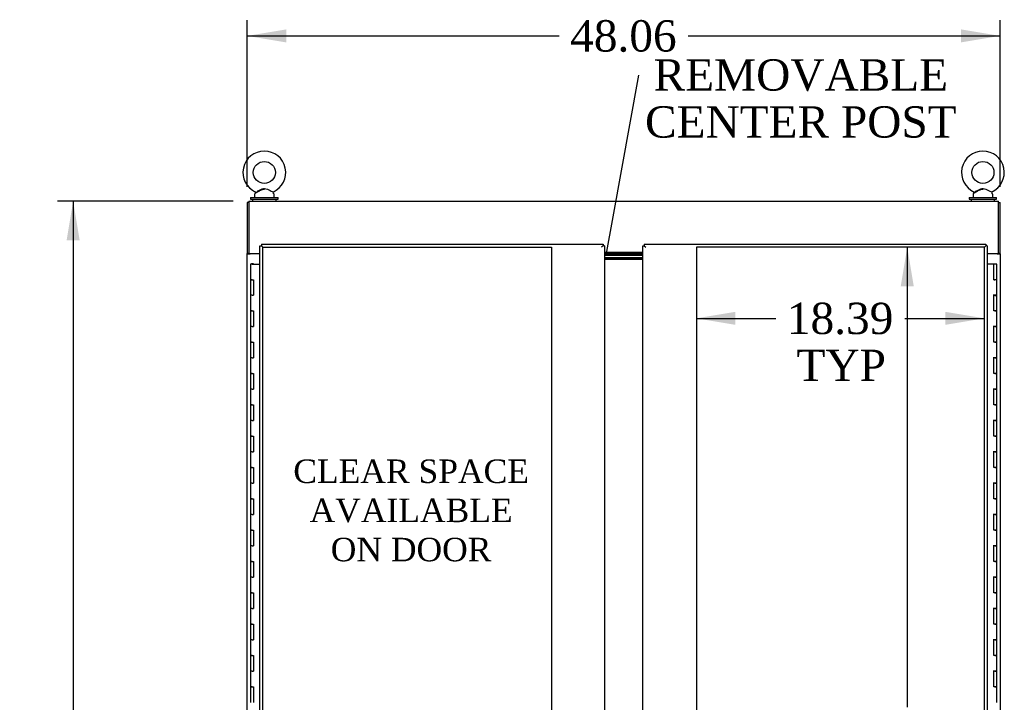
# Model space of a CAD drawing. Header units: inches. Extents: x 1 to 359, y -2 to 239.
# Tile 45 of 99: x 84 to 147, y 112 to 155. Entities that reach past the tile are written whole.
import ezdxf
from ezdxf import colors
from ezdxf.entities.mleader import LeaderData, LeaderLine
from ezdxf.enums import TextEntityAlignment as Align
from ezdxf.lldxf.tags import DXFTag
from ezdxf.math import Vec2, Vec3

# ---------------------------------------------------------------- set-up
doc = ezdxf.new("R2010")
doc.units = ezdxf.units.IN
doc.header["$MEASUREMENT"] = 0
for name, color, linetype in [('COM54746-60', 7, 'Continuous'), ('COM70098', 7, 'Continuous'), ('COM71195-6', 7, 'Continuous'), ('COM71196-6', 7, 'Continuous'), ('COM71197-1', 7, 'Continuous'), ('COM71302-1', 7, 'Continuous'), ('Default', 7, 'Continuous'), ('DV1_Default', 7, 'Continuous'), ('GSK87756', 7, 'Continuous'), ('SCS86414', 7, 'Continuous'), ('WAF25377', 7, 'Continuous'), ('WAM254785', 7, 'Continuous')]:
    doc.layers.add(name, color=color, linetype=linetype)
doc.styles.add('SEACAD_Times_New_Roman', font='times.ttf')
tags = doc.linetypes.add('PHANTOM2', pattern=[1.25, 0.625, -0.125, 0.125, -0.125, 0.125, -0.125]).pattern_tags.tags
tags[14:15] = [DXFTag(74, 4), DXFTag(75, 0), DXFTag(340, '0'), DXFTag(46, 0.0), DXFTag(50, 0.0), DXFTag(44, 0.0), DXFTag(45, 0.0)]
tags[12:13] = [DXFTag(74, 4), DXFTag(75, 0), DXFTag(340, '0'), DXFTag(46, 0.0), DXFTag(50, 0.0), DXFTag(44, 0.0), DXFTag(45, 0.0)]
tags[10:11] = [DXFTag(74, 4), DXFTag(75, 0), DXFTag(340, '0'), DXFTag(46, 0.0), DXFTag(50, 0.0), DXFTag(44, 0.0), DXFTag(45, 0.0)]
tags[8:9] = [DXFTag(74, 4), DXFTag(75, 0), DXFTag(340, '0'), DXFTag(46, 0.0), DXFTag(50, 0.0), DXFTag(44, 0.0), DXFTag(45, 0.0)]
tags[6:7] = [DXFTag(74, 4), DXFTag(75, 0), DXFTag(340, '0'), DXFTag(46, 0.0), DXFTag(50, 0.0), DXFTag(44, 0.0), DXFTag(45, 0.0)]
tags[4:5] = [DXFTag(74, 4), DXFTag(75, 0), DXFTag(340, '0'), DXFTag(46, 0.0), DXFTag(50, 0.0), DXFTag(44, 0.0), DXFTag(45, 0.0)]
doc.dimstyles.new('HAMMOND_(STH_-_540x360)', dxfattribs={"dimtxt": 2, "dimasz": 2.5, "dimexe": 1, "dimexo": 1, "dimgap": 0.5, "dimtad": 0, "dimtih": 1, "dimtoh": 1, "dimzin": 0, "dimdsep": 46, "dimtxsty": 'SEACAD_Times_New_Roman', "dimblk1": '_SE_FILLED', "dimblk2": '_SE_FILLED', "dimsah": 1, "dimcen": 1, "dimadec": 0, "dimazin": 0, "dimtfac": 0.8, "dimtofl": 0, "dimtmove": 0, "dimatfit": 3, "dimfxl": 1, "dimtolj": 1, "dimtzin": 0, "dimarcsym": 0})

# ---------------------------------------------------------------- blocks, each defined once
blk = doc.blocks.new('_SE_FILLED')
at = {"color": 0}
blk.add_line((0, 0), (-1, 0), dxfattribs=at)
blk.add_solid([(0, 0), (-1, -0.1665), (-1, 0.1665), (0, 0)], dxfattribs=at)
blk = doc.blocks.new('SE')
at = {"layer": 'COM54746-60', "color": 7, "linetype": 'Continuous'}
for p, q in [((99.142, 139.821), (99.025, 139.821)), ((99.025, 139.821), (99.025, 138.821)), ((99.08, 139.83), (99.08, 139.856)), ((99.08, 139.856), (99.13, 139.856)), ((99.13, 139.83), (99.08, 139.83)), ((99.092, 139.83), (99.092, 139.821)), ((99.13, 139.856), (99.155, 139.856)), ((99.13, 139.83), (99.155, 139.83)), ((99.142, 139.821), (99.627, 139.821)), ((99.155, 139.856), (99.205, 139.856)), ((99.205, 139.83), (99.155, 139.83)), ((99.192, 139.821), (99.192, 139.83)), ((99.205, 139.856), (99.205, 139.83)), ((146.481, 139.821), (146.063, 139.821)), ((146.481, 138.821), (146.481, 139.821)), ((146.665, 139.821), (146.481, 139.821)), ((146.665, 138.821), (146.665, 139.821)), ((99.142, 138.821), (99.025, 138.821)), ((99.025, 138.821), (99.142, 138.821)), ((99.025, 138.821), (99.025, 137.821)), ((99.142, 138.821), (99.21, 138.821)), ((99.21, 138.821), (99.21, 137.822)), ((146.481, 138.821), (146.548, 138.821)), ((146.665, 138.821), (146.481, 138.821)), ((146.498, 138.821), (146.498, 138.821)), ((146.665, 138.821), (146.548, 138.821)), ((146.598, 138.821), (146.598, 138.821)), ((146.665, 137.82), (146.665, 138.821)), ((99.142, 137.822), (99.025, 137.822)), ((99.025, 137.822), (99.025, 136.821)), ((99.142, 137.822), (99.21, 137.822)), ((146.665, 137.821), (146.431, 137.821)), ((146.548, 137.82), (146.481, 137.82)), ((146.481, 136.821), (146.481, 137.82)), ((146.548, 137.82), (146.665, 137.82)), ((146.665, 136.821), (146.665, 137.821)), ((99.142, 136.821), (99.025, 136.821)), ((99.025, 136.821), (99.142, 136.821)), ((99.025, 136.821), (99.025, 135.821)), ((99.142, 136.821), (99.21, 136.821)), ((99.21, 136.821), (99.21, 135.822)), ((146.548, 136.821), (146.481, 136.821)), ((146.548, 136.821), (146.665, 136.821)), ((146.665, 136.821), (146.548, 136.821)), ((146.665, 135.82), (146.665, 136.821)), ((99.142, 135.822), (99.025, 135.822)), ((99.025, 135.822), (99.025, 134.821)), ((99.142, 135.822), (99.21, 135.822)), ((146.665, 135.821), (146.431, 135.821)), ((146.548, 135.82), (146.481, 135.82)), ((146.481, 134.821), (146.481, 135.82)), ((146.548, 135.82), (146.665, 135.82)), ((146.665, 134.821), (146.665, 135.821)), ((99.142, 134.821), (99.025, 134.821)), ((99.025, 134.821), (99.142, 134.821)), ((99.025, 134.821), (99.025, 133.821)), ((99.142, 134.821), (99.21, 134.821)), ((99.21, 134.821), (99.21, 133.822)), ((146.548, 134.821), (146.481, 134.821)), ((146.548, 134.821), (146.665, 134.821)), ((146.665, 134.821), (146.548, 134.821)), ((146.665, 133.82), (146.665, 134.821)), ((99.142, 133.822), (99.025, 133.822)), ((99.025, 133.822), (99.025, 132.821)), ((99.142, 133.822), (99.21, 133.822)), ((146.665, 133.821), (146.431, 133.821)), ((146.548, 133.82), (146.481, 133.82)), ((146.481, 132.821), (146.481, 133.82)), ((146.548, 133.82), (146.665, 133.82)), ((146.665, 132.821), (146.665, 133.821)), ((99.142, 132.821), (99.025, 132.821)), ((99.025, 132.821), (99.142, 132.821)), ((99.025, 132.821), (99.025, 131.821)), ((99.142, 132.821), (99.21, 132.821)), ((99.21, 132.821), (99.21, 131.822)), ((146.548, 132.821), (146.481, 132.821)), ((146.548, 132.821), (146.665, 132.821)), ((146.665, 132.821), (146.548, 132.821)), ((146.665, 131.82), (146.665, 132.821)), ((99.142, 131.822), (99.025, 131.822)), ((99.025, 131.822), (99.025, 130.821)), ((99.142, 131.822), (99.21, 131.822)), ((146.665, 131.821), (146.431, 131.821)), ((146.548, 131.82), (146.481, 131.82)), ((146.481, 130.821), (146.481, 131.82)), ((146.548, 131.82), (146.665, 131.82)), ((146.665, 130.821), (146.665, 131.821)), ((99.142, 130.821), (99.025, 130.821)), ((99.025, 130.821), (99.142, 130.821)), ((99.025, 130.821), (99.025, 129.821)), ((99.142, 130.821), (99.21, 130.821)), ((99.21, 130.821), (99.21, 129.822)), ((146.548, 130.821), (146.481, 130.821)), ((146.548, 130.821), (146.665, 130.821)), ((146.665, 130.821), (146.548, 130.821)), ((146.665, 129.82), (146.665, 130.821)), ((99.142, 129.822), (99.025, 129.822)), ((99.025, 129.822), (99.025, 128.821)), ((99.142, 129.822), (99.21, 129.822)), ((146.665, 129.821), (146.431, 129.821)), ((146.548, 129.82), (146.481, 129.82)), ((146.481, 128.821), (146.481, 129.82)), ((146.548, 129.82), (146.665, 129.82)), ((146.665, 128.821), (146.665, 129.821)), ((99.142, 128.821), (99.025, 128.821)), ((99.025, 128.821), (99.142, 128.821)), ((99.025, 128.821), (99.025, 127.821)), ((99.142, 128.821), (99.21, 128.821)), ((99.21, 128.821), (99.21, 127.822)), ((146.548, 128.821), (146.481, 128.821)), ((146.548, 128.821), (146.665, 128.821)), ((146.665, 128.821), (146.548, 128.821)), ((146.665, 127.82), (146.665, 128.821)), ((99.142, 127.822), (99.025, 127.822)), ((99.025, 127.822), (99.025, 126.821)), ((99.142, 127.822), (99.21, 127.822)), ((146.665, 127.821), (146.431, 127.821)), ((146.548, 127.82), (146.481, 127.82)), ((146.481, 126.821), (146.481, 127.82)), ((146.548, 127.82), (146.665, 127.82)), ((146.665, 126.821), (146.665, 127.821)), ((99.142, 126.821), (99.025, 126.821)), ((99.025, 126.821), (99.142, 126.821)), ((99.025, 126.821), (99.025, 125.821)), ((99.142, 126.821), (99.21, 126.821)), ((99.21, 126.821), (99.21, 125.822)), ((146.548, 126.821), (146.481, 126.821)), ((146.548, 126.821), (146.665, 126.821)), ((146.665, 126.821), (146.548, 126.821)), ((146.665, 125.82), (146.665, 126.821)), ((99.142, 125.822), (99.025, 125.822)), ((99.025, 125.822), (99.025, 124.821)), ((99.142, 125.822), (99.21, 125.822)), ((146.665, 125.821), (146.431, 125.821)), ((146.548, 125.82), (146.481, 125.82)), ((146.481, 124.821), (146.481, 125.82)), ((146.548, 125.82), (146.665, 125.82)), ((146.665, 124.821), (146.665, 125.821)), ((99.142, 124.821), (99.025, 124.821)), ((99.025, 124.821), (99.142, 124.821)), ((99.025, 124.821), (99.025, 123.821)), ((99.142, 124.821), (99.21, 124.821)), ((99.21, 124.821), (99.21, 123.822)), ((146.548, 124.821), (146.481, 124.821)), ((146.548, 124.821), (146.665, 124.821)), ((146.665, 124.821), (146.548, 124.821)), ((146.665, 123.82), (146.665, 124.821)), ((99.142, 123.822), (99.025, 123.822)), ((99.025, 123.822), (99.025, 122.821)), ((99.142, 123.822), (99.21, 123.822)), ((146.665, 123.821), (146.431, 123.821)), ((146.548, 123.82), (146.481, 123.82)), ((146.481, 122.821), (146.481, 123.82)), ((146.548, 123.82), (146.665, 123.82)), ((146.665, 122.821), (146.665, 123.821)), ((99.142, 122.821), (99.025, 122.821)), ((99.025, 122.821), (99.142, 122.821)), ((99.025, 122.821), (99.025, 121.821)), ((99.142, 122.821), (99.21, 122.821)), ((99.21, 122.821), (99.21, 121.822)), ((146.548, 122.821), (146.481, 122.821)), ((146.548, 122.821), (146.665, 122.821)), ((146.665, 122.821), (146.548, 122.821)), ((146.665, 121.82), (146.665, 122.821)), ((99.142, 121.822), (99.025, 121.822)), ((99.025, 121.822), (99.025, 120.821)), ((99.142, 121.822), (99.21, 121.822)), ((146.665, 121.821), (146.431, 121.821)), ((146.548, 121.82), (146.481, 121.82)), ((146.481, 120.821), (146.481, 121.82)), ((146.548, 121.82), (146.665, 121.82)), ((146.665, 120.821), (146.665, 121.821)), ((99.142, 120.821), (99.025, 120.821)), ((99.025, 120.821), (99.142, 120.821)), ((99.025, 120.821), (99.025, 119.821)), ((99.142, 120.821), (99.21, 120.821)), ((99.21, 120.821), (99.21, 119.822)), ((146.548, 120.821), (146.481, 120.821)), ((146.548, 120.821), (146.665, 120.821)), ((146.665, 120.821), (146.548, 120.821)), ((146.665, 119.82), (146.665, 120.821)), ((99.142, 119.822), (99.025, 119.822)), ((99.025, 119.822), (99.025, 118.821)), ((99.142, 119.822), (99.21, 119.822)), ((146.665, 119.821), (146.431, 119.821)), ((146.548, 119.82), (146.481, 119.82)), ((146.481, 118.821), (146.481, 119.82)), ((146.548, 119.82), (146.665, 119.82)), ((146.665, 118.821), (146.665, 119.821)), ((99.142, 118.821), (99.025, 118.821)), ((99.025, 118.821), (99.142, 118.821)), ((99.025, 118.821), (99.025, 117.821)), ((99.142, 118.821), (99.21, 118.821)), ((99.21, 118.821), (99.21, 117.822)), ((146.548, 118.821), (146.481, 118.821)), ((146.548, 118.821), (146.665, 118.821)), ((146.665, 118.821), (146.548, 118.821)), ((146.665, 117.82), (146.665, 118.821)), ((99.142, 117.822), (99.025, 117.822)), ((99.025, 117.822), (99.025, 116.821)), ((99.142, 117.822), (99.21, 117.822)), ((146.665, 117.821), (146.431, 117.821)), ((146.548, 117.82), (146.481, 117.82)), ((146.481, 116.821), (146.481, 117.82)), ((146.548, 117.82), (146.665, 117.82)), ((146.665, 116.821), (146.665, 117.821)), ((99.142, 116.821), (99.025, 116.821)), ((99.025, 116.821), (99.142, 116.821)), ((99.025, 116.821), (99.025, 115.821)), ((99.142, 116.821), (99.21, 116.821)), ((99.21, 116.821), (99.21, 115.822)), ((146.548, 116.821), (146.481, 116.821)), ((146.548, 116.821), (146.665, 116.821)), ((146.665, 116.821), (146.548, 116.821)), ((146.665, 115.82), (146.665, 116.821)), ((99.142, 115.822), (99.025, 115.822)), ((99.025, 115.822), (99.025, 114.821)), ((99.142, 115.822), (99.21, 115.822)), ((146.665, 115.821), (146.431, 115.821)), ((146.548, 115.82), (146.481, 115.82)), ((146.481, 114.821), (146.481, 115.82)), ((146.548, 115.82), (146.665, 115.82)), ((146.665, 114.821), (146.665, 115.821)), ((99.142, 114.821), (99.025, 114.821)), ((99.025, 114.821), (99.142, 114.821)), ((99.025, 114.821), (99.025, 113.821)), ((99.142, 114.821), (99.21, 114.821)), ((99.21, 114.821), (99.21, 113.822)), ((146.548, 114.821), (146.481, 114.821)), ((146.548, 114.821), (146.665, 114.821)), ((146.665, 114.821), (146.548, 114.821)), ((146.665, 113.82), (146.665, 114.821)), ((99.142, 113.822), (99.025, 113.822)), ((99.025, 113.822), (99.025, 112.821)), ((99.142, 113.822), (99.21, 113.822)), ((146.665, 113.821), (146.431, 113.821)), ((146.548, 113.82), (146.481, 113.82)), ((146.481, 112.821), (146.481, 113.82)), ((146.548, 113.82), (146.665, 113.82)), ((146.665, 112.821), (146.665, 113.821)), ((99.142, 112.821), (99.025, 112.821)), ((99.025, 112.821), (99.142, 112.821)), ((99.025, 112.821), (99.025, 111.821)), ((99.142, 112.821), (99.21, 112.821)), ((99.21, 112.821), (99.21, 111.822)), ((146.548, 112.821), (146.481, 112.821)), ((146.548, 112.821), (146.665, 112.821)), ((146.665, 112.821), (146.548, 112.821)), ((146.665, 111.82), (146.665, 112.821))]:
    blk.add_line(p, q, dxfattribs=at)
at = {"layer": 'COM70098', "color": 7, "linetype": 'Continuous'}
for p, q in [((124.063, 140.462), (121.627, 140.462)), ((124.063, 140.367), (121.627, 140.367)), ((124.063, 140.212), (121.627, 140.212)), ((124.063, 140.117), (121.627, 140.117))]:
    blk.add_line(p, q, dxfattribs=at)
at = {"layer": 'COM71195-6', "color": 7, "linetype": 'Continuous'}
for p, q in [((99.627, 140.992), (99.722, 140.992)), ((99.627, 78.65), (99.627, 140.992)), ((99.722, 141.087), (99.722, 140.992)), ((99.722, 141.087), (121.532, 141.087)), ((99.722, 140.992), (99.817, 140.897)), ((99.722, 140.992), (99.817, 140.897)), ((121.532, 140.992), (121.437, 140.897)), ((121.532, 140.992), (121.437, 140.897)), ((121.532, 141.087), (121.532, 140.992)), ((121.627, 140.992), (121.532, 140.992)), ((121.627, 140.992), (121.627, 78.65))]:
    blk.add_line(p, q, dxfattribs=at)
at = {"layer": 'COM71196-6', "color": 7, "linetype": 'Continuous'}
for p, q in [((124.063, 140.992), (124.158, 140.992)), ((124.063, 78.65), (124.063, 140.992)), ((124.158, 141.087), (124.158, 140.992)), ((124.158, 141.087), (145.968, 141.087)), ((124.158, 140.992), (124.253, 140.897)), ((124.158, 140.992), (124.253, 140.897)), ((145.968, 140.992), (145.873, 140.897)), ((145.968, 140.992), (145.873, 140.897)), ((145.968, 141.087), (145.968, 140.992)), ((146.063, 140.992), (145.968, 140.992)), ((146.063, 140.992), (146.063, 78.65))]:
    blk.add_line(p, q, dxfattribs=at)
at = {"layer": 'COM71197-1', "color": 7, "linetype": 'Continuous'}
for p, q in [((98.91, 143.742), (98.815, 143.742)), ((98.815, 143.742), (98.815, 140.492)), ((146.78, 143.742), (146.875, 143.742)), ((146.875, 140.492), (146.875, 143.742)), ((98.815, 140.462), (98.815, 140.492)), ((98.91, 140.492), (98.815, 140.492)), ((98.815, 79.152), (98.815, 140.462)), ((98.815, 140.462), (99.005, 140.462)), ((98.91, 140.462), (98.91, 140.492)), ((99.627, 140.462), (99.005, 140.462)), ((146.685, 140.462), (146.063, 140.462)), ((146.685, 140.462), (146.875, 140.462)), ((146.78, 140.462), (146.78, 140.492)), ((146.875, 140.492), (146.78, 140.492)), ((146.875, 140.462), (146.875, 140.492)), ((146.875, 140.462), (146.875, 79.152))]:
    blk.add_line(p, q, dxfattribs=at)
at = {"layer": 'COM71302-1', "color": 7, "linetype": 'Continuous'}
for p, q in [((98.91, 143.837), (146.78, 143.837)), ((98.91, 143.837), (98.91, 143.694)), ((98.91, 143.694), (98.91, 140.492)), ((146.78, 143.694), (146.78, 143.837)), ((146.78, 140.492), (146.78, 143.694)), ((98.91, 140.492), (99.627, 140.492)), ((124.063, 140.557), (121.627, 140.557)), ((146.063, 140.492), (146.78, 140.492))]:
    blk.add_line(p, q, dxfattribs=at)
at = {"layer": 'DV1_Default', "color": 7, "linetype": 'PHANTOM2'}
for p, q in [((99.817, 78.745), (99.817, 140.897)), ((99.817, 140.897), (118.232, 140.897)), ((118.232, 140.897), (118.232, 110.94)), ((145.873, 140.897), (127.487, 140.897)), ((127.487, 140.897), (127.487, 110.94)), ((145.873, 78.745), (145.873, 140.897))]:
    blk.add_line(p, q, dxfattribs=at)
at = {"layer": 'GSK87756', "color": 7, "linetype": 'Continuous'}
for p, q in [((124.063, 140.384), (121.627, 140.384)), ((124.063, 140.196), (121.627, 140.196))]:
    blk.add_line(p, q, dxfattribs=at)
at = {"layer": 'SCS86414', "color": 7, "linetype": 'Continuous'}
for p, q in [((99.285, 144.257), (99.285, 144.137)), ((99.364, 144.373), (99.299, 144.295)), ((100.522, 144.295), (100.455, 144.375)), ((100.535, 144.137), (100.535, 144.257)), ((145.155, 144.257), (145.155, 144.137)), ((145.234, 144.373), (145.169, 144.295)), ((146.392, 144.295), (146.325, 144.375)), ((146.405, 144.137), (146.405, 144.257))]:
    blk.add_line(p, q, dxfattribs=at)
for centre in [(99.91, 145.666), (145.78, 145.666)]:
    blk.add_circle(centre, 0.704, dxfattribs=at)
for centre, radius, start, end in [((99.91, 145.666), 1.367, 294.01573, 245.99918), ((145.78, 145.666), 1.367, 294.01573, 245.99918), ((99.345, 144.257), 0.06, 140.32138, 180), ((99.345, 144.137), 0.06, 180, 270), ((99.34, 144.391), 0.03, 297.89156, 61.95204), ((100.475, 144.137), 0.06, 270, 0), ((100.475, 144.257), 0.06, 0, 39.67862), ((145.215, 144.257), 0.06, 140.32138, 180), ((145.215, 144.137), 0.06, 180, 270), ((145.21, 144.391), 0.03, 297.89156, 61.95204), ((146.345, 144.137), 0.06, 270, 0), ((146.345, 144.257), 0.06, 0, 39.67862)]:
    blk.add_arc(centre, radius, start, end, dxfattribs=at)
for points, knots in [([(99.354, 144.365), (99.355, 144.365), (99.357, 144.366), (99.385, 144.381), (99.442, 144.412), (99.522, 144.455), (99.621, 144.508), (99.728, 144.563), (99.831, 144.608), (99.892, 144.61), (99.921, 144.611)], [0, 0, 0, 0, 0.06444, 0.187076, 0.313562, 0.448554, 0.596162, 0.758698, 0.901979, 1, 1, 1, 1]), ([(99.42, 144.452), (99.459, 144.471), (99.509, 144.496), (99.616, 144.549), (99.674, 144.577), (99.763, 144.613), (99.793, 144.623), (99.855, 144.639), (99.887, 144.643), (99.983, 144.64), (100.046, 144.619), (100.163, 144.569), (100.22, 144.541), (100.327, 144.488), (100.376, 144.464), (100.447, 144.429), (100.468, 144.419), (100.468, 144.419)], [0, 0, 0, 0, 0.0625, 0.0625, 0.125, 0.125, 0.15625, 0.15625, 0.1875, 0.1875, 0.25, 0.25, 0.3125, 0.3125, 0.375, 0.375, 0.4342628, 0.4342628, 0.4342628, 0.4342628]), ([(145.224, 144.365), (145.225, 144.365), (145.227, 144.366), (145.255, 144.381), (145.312, 144.412), (145.392, 144.455), (145.491, 144.508), (145.598, 144.563), (145.701, 144.608), (145.762, 144.61), (145.791, 144.611)], [0, 0, 0, 0, 0.06444, 0.187076, 0.313562, 0.448554, 0.596162, 0.758698, 0.901979, 1, 1, 1, 1]), ([(145.29, 144.452), (145.329, 144.471), (145.379, 144.496), (145.486, 144.549), (145.544, 144.577), (145.633, 144.613), (145.663, 144.623), (145.725, 144.639), (145.757, 144.643), (145.853, 144.64), (145.916, 144.619), (146.033, 144.569), (146.09, 144.541), (146.197, 144.488), (146.246, 144.464), (146.317, 144.429), (146.338, 144.419), (146.338, 144.419)], [0, 0, 0, 0, 0.0625, 0.0625, 0.125, 0.125, 0.15625, 0.15625, 0.1875, 0.1875, 0.25, 0.25, 0.3125, 0.3125, 0.375, 0.375, 0.4342628, 0.4342628, 0.4342628, 0.4342628]), ([(99.352, 144.419), (99.352, 144.419), (99.352, 144.419), (99.353, 144.419), (99.353, 144.419), (99.354, 144.419)], [0.934098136, 0.934098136, 0.934098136, 0.934098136, 0.9375, 0.9375, 0.943646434, 0.943646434, 0.943646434, 0.943646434]), ([(145.222, 144.419), (145.222, 144.419), (145.222, 144.419), (145.223, 144.419), (145.223, 144.419), (145.224, 144.419)], [0.934098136, 0.934098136, 0.934098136, 0.934098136, 0.9375, 0.9375, 0.943646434, 0.943646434, 0.943646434, 0.943646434])]:
    blk.add_open_spline(points, degree=3, knots=knots, dxfattribs=at)
at = {"layer": 'WAF25377', "color": 7, "linetype": 'Continuous'}
for p, q in [((99.035, 144.077), (100.785, 144.077)), ((99.035, 144.077), (99.035, 143.962)), ((99.035, 143.962), (100.785, 143.962)), ((100.785, 143.962), (100.785, 144.077)), ((144.905, 144.077), (146.655, 144.077)), ((144.905, 144.077), (144.905, 143.962)), ((144.905, 143.962), (146.655, 143.962)), ((146.655, 143.962), (146.655, 144.077))]:
    blk.add_line(p, q, dxfattribs=at)
at = {"layer": 'WAM254785', "color": 7, "linetype": 'Continuous'}
for p, q in [((99.16, 143.962), (99.16, 143.837)), ((100.66, 143.837), (100.66, 143.962)), ((145.03, 143.962), (145.03, 143.837)), ((146.53, 143.837), (146.53, 143.962))]:
    blk.add_line(p, q, dxfattribs=at)
blk = doc.blocks.new('DMBLK1')
at = {"layer": 'Default', "linetype": 'Continuous', "transparency": 16777216}
for points in [[(87.287, 141.337), (88.121, 141.337), (87.704, 143.837)], [(87.287, 74.277), (87.704, 71.777), (88.121, 74.277)]]:
    blk.add_hatch(color=7, dxfattribs=at).paths.add_polyline_path(points)
at = {"layer": 'Default', "color": 7, "linetype": 'Continuous', "transparency": 16777216}
for p, q in [((97.91, 143.837), (86.704, 143.837)), ((87.704, 143.837), (87.704, 109.507)), ((87.704, 106.107), (87.704, 71.777)), ((97.91, 71.777), (86.704, 71.777))]:
    blk.add_line(p, q, dxfattribs=at)
at = {"layer": 'Default', "color": 7, "linetype": 'Continuous', "transparency": 16777216, "style": 'SEACAD_Times_New_Roman'}
blk.add_text('72.06', height=2, dxfattribs=at).set_placement((84.292, 108.807), align=Align.TOP_LEFT)
blk = doc.blocks.new('DMBLK3')
at = {"layer": 'Default', "linetype": 'Continuous', "transparency": 16777216}
for points in [[(101.315, 154.806), (98.815, 154.389), (101.315, 153.972)], [(144.375, 154.806), (144.375, 153.972), (146.875, 154.389)]]:
    blk.add_hatch(color=7, dxfattribs=at).paths.add_polyline_path(points)
at = {"layer": 'Default', "color": 7, "linetype": 'Continuous', "transparency": 16777216}
for p, q in [((98.815, 144.742), (98.815, 155.389)), ((146.875, 144.742), (146.875, 155.389)), ((98.815, 154.389), (118.733, 154.389)), ((126.958, 154.389), (146.875, 154.389))]:
    blk.add_line(p, q, dxfattribs=at)
at = {"layer": 'Default', "color": 7, "linetype": 'Continuous', "transparency": 16777216, "style": 'SEACAD_Times_New_Roman'}
blk.add_text('48.06', height=2, dxfattribs=at).set_placement((119.433, 155.389), align=Align.TOP_LEFT)
blk = doc.blocks.new('DMBLK16')
at = {"layer": 'Default', "linetype": 'Continuous', "transparency": 16777216}
for points in [[(140.536, 138.397), (141.369, 138.397), (140.952, 140.897)], [(140.536, 81.245), (140.952, 78.745), (141.369, 81.245)]]:
    blk.add_hatch(color=7, dxfattribs=at).paths.add_polyline_path(points)
at = {"layer": 'Default', "color": 7, "linetype": 'Continuous', "transparency": 16777216}
for p, q in [((140.952, 140.897), (140.952, 111.521)), ((140.952, 105.121), (140.952, 78.745))]:
    blk.add_line(p, q, dxfattribs=at)
at = {"layer": 'Default', "color": 7, "linetype": 'Continuous', "transparency": 16777216, "style": 'SEACAD_Times_New_Roman'}
for s, p in [('62.15', (137.54, 110.821)), ('TYP', (138.156, 107.821))]:
    blk.add_text(s, height=2, dxfattribs=at).set_placement(p, align=Align.TOP_LEFT)
blk = doc.blocks.new('DMBLK17')
at = {"layer": 'Default', "linetype": 'Continuous', "transparency": 16777216}
for points in [[(129.987, 136.767), (127.487, 136.35), (129.987, 135.934)], [(143.373, 136.767), (143.373, 135.934), (145.873, 136.35)]]:
    blk.add_hatch(color=7, dxfattribs=at).paths.add_polyline_path(points)
at = {"layer": 'Default', "color": 7, "linetype": 'Continuous', "transparency": 16777216}
for p, q in [((127.487, 136.35), (132.568, 136.35)), ((140.792, 136.35), (145.873, 136.35))]:
    blk.add_line(p, q, dxfattribs=at)
at = {"layer": 'Default', "color": 7, "linetype": 'Continuous', "transparency": 16777216, "style": 'SEACAD_Times_New_Roman'}
for s, p in [('18.39', (133.268, 137.35)), ('TYP', (133.884, 134.35))]:
    blk.add_text(s, height=2, dxfattribs=at).set_placement(p, align=Align.TOP_LEFT)

msp = doc.modelspace()

# ---------------------------------------------------------------- block references
at = {"layer": 'Default'}
msp.add_blockref('SE', (0, 0), dxfattribs=at)

# ---------------------------------------------------------------- texts
at = {"layer": 'Default', "insert": (109.278, 127.337), "char_height": 1.5, "width": 15.4731, "attachment_point": 2}
msp.add_mtext('{\\fTimes New Roman|b0||i0||c0|p34;\\C7;\\H1.5;\\W1.;CLEAR SPACE \\P}{\\fTimes New Roman|b0||i0||c0|p34;\\C7;\\H1.5;\\W1.;AVAILABLE \\P}{\\fTimes New Roman|b0||i0||c0|p34;\\C7;\\H1.5;\\W1.;ON DOOR }', dxfattribs=at)

# ---------------------------------------------------------------- dimensions: what is measured, and where the dimension line sits
at = {"layer": 'Default', "color": 7, "linetype": 'Continuous'}
for base, p1, p2, angle, text, picture, middle in [((98.815, 154.389), (98.815, 143.742), (146.875, 143.742), 0, '\\A1;<>', 'DMBLK3', (122.845, 154.389)), ((87.704, 143.837), (98.91, 143.837), (98.91, 71.777), 270, '\\A1;<>', 'DMBLK1', (87.704, 107.807)), ((140.952, 140.897), (145.873, 140.897), (145.873, 78.745), 270, '\\A1;<>\\PTYP', 'DMBLK16', (140.952, 109.821))]:
    dim = msp.add_linear_dim(base=base, p1=p1, p2=p2, angle=angle, text=text, dimstyle='HAMMOND_(STH_-_540x360)', dxfattribs=at)
    dim.commit()
    dim.dimension.update_dxf_attribs({"geometry": picture, "text_midpoint": middle, "dimtype": 161})
dim = msp.add_linear_dim(base=(145.873, 136.35), p1=(127.487, 110.94), p2=(145.873, 140.897), text='\\A1;<>\\PTYP', dimstyle='HAMMOND_(STH_-_540x360)', dxfattribs=at)
dim.commit()
dim.dimension.update_dxf_attribs({"geometry": 'DMBLK17', "text_midpoint": (136.68, 136.35), "dimtype": 160})

# ---------------------------------------------------------------- leaders
ml = msp.add_multileader_mtext('Standard', dxfattribs=at)
ml.set_content('{\\pxsm0.9;\\fTimes New Roman|b0||i0||c0|p34;\\W1.;REMOVABLE \\PCENTER POST\\P}', color=7)
ml.set_leader_properties()
ml.set_arrow_properties(name='_SE_FILLED')
ml.build(insert=Vec2(0, 0))
ml.multileader.update_dxf_attribs({"dogleg_length": 0, "arrow_head_size": 2.5})
ctx = ml.context
ctx.base_point, ctx.char_height, ctx.arrow_head_size, ctx.landing_gap_size = Vec3(124.432, 150.965), 2, 2.5, 0.7
ctx.text_align_type = 1
notes = []
notes.append((ctx, [(0, (1, 1, 0), (123.822, 151.875), (1, 0), 0, [(0, [(121.737, 140.384)], 0, [])])]))
ctx.mtext.insert, ctx.mtext.alignment = Vec3(134.158, 152.897), 2
for ctx, leaders in notes:
    for number, flags, end, landing, length, lines in leaders:
        leader = LeaderData()
        leader.index, (leader.has_last_leader_line, leader.has_dogleg_vector, leader.attachment_direction) = number, flags
        leader.last_leader_point, leader.dogleg_vector, leader.dogleg_length = Vec3(end), Vec3(landing), length
        for number, points, colour, breaks in lines:
            line = LeaderLine()
            line.index, line.vertices, line.color, line.breaks = number, Vec3.list(points), colors.encode_raw_color(colour), breaks
            leader.lines.append(line)
        ctx.leaders.append(leader)

doc.saveas('drawing.dxf')
